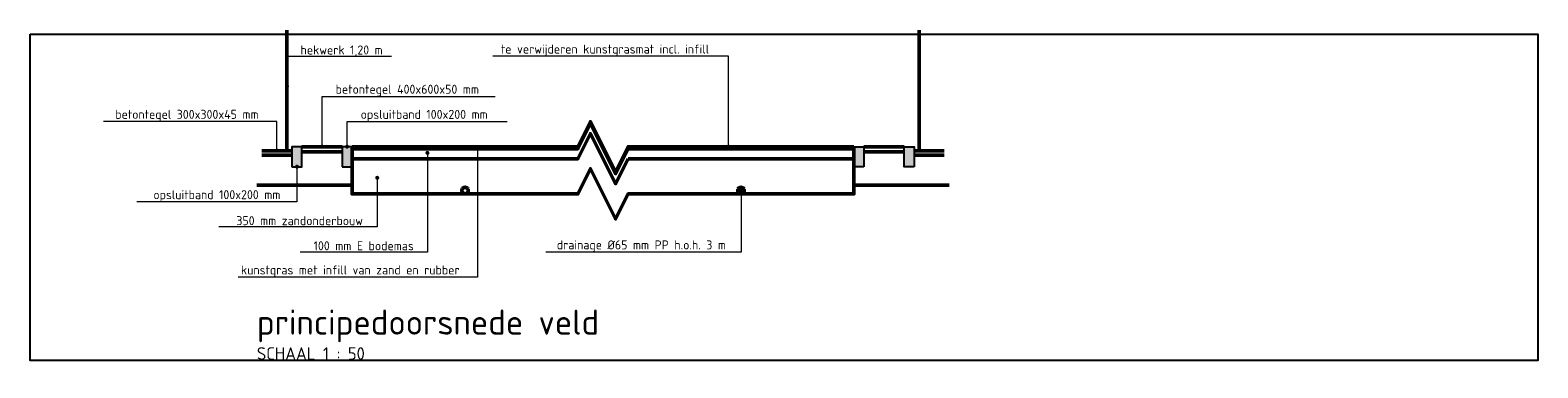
# Model space of a CAD drawing. Header units: metres. Extents: x 102885 to 117710, y 477477 to 480770.
# Tile 4 of 7: x 105283.26 to 105298.28, y 478518.37 to 478521.73. Entities that reach past the tile are written whole.
import ezdxf
from ezdxf import colors
from ezdxf.entities.mleader import LeaderData, LeaderLine
from ezdxf.math import Vec2, Vec3

# ---------------------------------------------------------------- set-up
doc = ezdxf.new("R2010")
doc.units = ezdxf.units.M
doc.header["$LTSCALE"] = 0.5
doc.linetypes.add('RI-DRAINAGE', pattern=[19.2, 6, -1.8, 1.8, -1.8, 2.4, -1.8, 1.8, -1.8])
for name, color, linetype, lineweight in [('N-WE-GW-GROND_ZAND_DRAINEERZAND-GD', 7, 'Continuous', 50), ('N-WE-IE-TERREINAFSCHEIDING_KUNSTMATIG_HEKWERK-GD', 20, 'IE-TERREINAFSCHEIDING-KUNSTMATIG', 50), ('N-WE-RI-DRAINAGE-GD', 90, 'RI-DRAINAGE', 50), ('N-WE-VH-KANTOPSLUITING_OPSLUITBAND-SD', 150, 'Continuous', 25), ('N-WE-VH-VERHARDING_FUNDERING-GD', 7, 'Continuous', 50), ('N-WE-VH-VERHARDING_TEGEL-GD', 252, 'Continuous', 50), ('N1-WE-GR-SPORTVELD_KUNSTGRAS-GD', 90, 'Continuous', 50), ('X-XX-AL-T18', 10, 'Continuous', 18), ('X-XX-AL-VERWIJZING-S', 7, 'Continuous', 25), ('X1-XX-AL-T18', 10, 'Continuous', 18)]:
    doc.layers.add(name, color=color, linetype=linetype, lineweight=lineweight)
doc.layers.add('X-XX-AL-HULPLIJN-GD', color=7, linetype='Continuous', lineweight=25, plot=False)
doc.styles.add('NLCS-ISO', font='NLCS-ISO.ttf')
doc.styles.add('NLCS-ISO-M50-T18', font='NLCS-ISO.ttf', dxfattribs={"height": 0.09})
doc.linetypes.add('IE-TERREINAFSCHEIDING-KUNSTMATIG', pattern='A,4,[82,NLCS.shx,S=0.75,R=90,X=0,Y=0],4,-2', length=10)

# ---------------------------------------------------------------- blocks, each defined once
blk = doc.blocks.new('N-SVH-KANTOPSLUITING_OPSLUITBAND_100X200-D')
blk.add_hatch(color=8).paths.add_polyline_path([(-0.1, -0.2), (0, -0.2), (0, 0), (-0.1, 0)])
at = {"flags": 128}
blk.add_lwpolyline([(-0.1, -0.2), (0, -0.2), (0, 0), (-0.1, 0)], close=True, dxfattribs=at)
blk = doc.blocks.new('_Dot')
at = {"color": 0, "linetype": 'ByBlock', "lineweight": -2}
blk.add_line((-0.5, 0), (-1, 0), dxfattribs=at)
at = {"color": 0, "linetype": 'ByBlock', "const_width": 0.5}
blk.add_lwpolyline([(-0.25, 0, 1), (0.25, 0, 1)], format="xyb", close=True, dxfattribs=at)
blk = doc.blocks.new('SAL-VERWIJZING_ONDERSCHRIFT-SO')
at = {"linetype": 'Continuous', "style": 'NLCS-ISO'}
blk.add_text('SCHAAL 1 :', height=2.5, dxfattribs=at).set_placement((0, -3.75))
at = {"style": 'NLCS-ISO'}
for tag, p, height in [('OMSCHRIJVING', (0, 1.25), 5), ('SCHAAL', (18.15, -3.75), 2.5)]:
    blk.add_attdef(tag, p, '', height=height, dxfattribs=at)

msp = doc.modelspace()

# ---------------------------------------------------------------- linework, layer by layer
at = {"layer": 'N-WE-GW-GROND_ZAND_DRAINEERZAND-GD', "flags": 128}
msp.add_lwpolyline([(105289.215, 478520.453), (105289.09, 478520.203), (105288.84, 478520.703), (105288.715, 478520.453), (105286.465, 478520.453), (105286.465, 478520.103), (105288.715, 478520.103), (105288.84, 478520.353), (105289.09, 478519.853), (105289.215, 478520.103), (105291.465, 478520.103), (105291.465, 478520.453)], close=True, dxfattribs=at)
for points in [[(105285.515, 478520.188), (105286.465, 478520.188)], [(105291.465, 478520.188), (105292.415, 478520.188)]]:
    msp.add_lwpolyline(points, dxfattribs=at)
at = {"layer": 'N-WE-IE-TERREINAFSCHEIDING_KUNSTMATIG_HEKWERK-GD', "flags": 128}
for points in [[(105285.815, 478520.533), (105285.815, 478521.733)], [(105292.115, 478520.533), (105292.115, 478521.733)]]:
    msp.add_lwpolyline(points, dxfattribs=at)
at = {"layer": 'N-WE-RI-DRAINAGE-GD'}
for centre in [(105287.59, 478520.136), (105290.34, 478520.136)]:
    msp.add_circle(centre, 0.0325, dxfattribs=at)
at = {"layer": 'N-WE-VH-VERHARDING_FUNDERING-GD', "flags": 128}
msp.add_lwpolyline([(105286.465, 478520.453), (105286.465, 478520.553), (105288.715, 478520.553), (105288.84, 478520.803), (105289.09, 478520.303), (105289.215, 478520.553), (105291.465, 478520.553), (105291.465, 478520.453)], dxfattribs=at)
at = {"layer": 'N-WE-VH-VERHARDING_TEGEL-GD', "flags": 128}
for points in [[(105286.365, 478520.573), (105285.965, 478520.573)], [(105291.565, 478520.573), (105291.965, 478520.573)], [(105285.865, 478520.533), (105285.565, 478520.533)], [(105285.865, 478520.488), (105285.565, 478520.488)], [(105286.365, 478520.523), (105285.965, 478520.523)], [(105291.565, 478520.523), (105291.965, 478520.523)], [(105292.065, 478520.533), (105292.365, 478520.533)], [(105292.065, 478520.488), (105292.365, 478520.488)]]:
    msp.add_lwpolyline(points, dxfattribs=at)
at = {"layer": 'N1-WE-GR-SPORTVELD_KUNSTGRAS-GD', "flags": 128}
msp.add_lwpolyline([(105286.465, 478520.573), (105288.715, 478520.573), (105288.84, 478520.823), (105289.09, 478520.323), (105289.215, 478520.573), (105291.465, 478520.573)], dxfattribs=at)
at = {"layer": 'X-XX-AL-HULPLIJN-GD'}
msp.add_lwpolyline([(105283.256, 478521.694), (105298.281, 478521.694), (105298.281, 478518.444), (105283.256, 478518.444)], close=True, dxfattribs=at)

# ---------------------------------------------------------------- block references
at = {"layer": 'N-WE-VH-KANTOPSLUITING_OPSLUITBAND-SD'}
for p in [(105285.965, 478520.573), (105286.465, 478520.573)]:
    msp.add_blockref('N-SVH-KANTOPSLUITING_OPSLUITBAND_100X200-D', p, dxfattribs=at)
at = {"layer": 'N-WE-VH-KANTOPSLUITING_OPSLUITBAND-SD', "xscale": -1}
for p in [(105291.465, 478520.573), (105291.965, 478520.573)]:
    msp.add_blockref('N-SVH-KANTOPSLUITING_OPSLUITBAND_100X200-D', p, dxfattribs=at)
at = {"layer": 'X-XX-AL-VERWIJZING-S', "xscale": 0.05, "yscale": 0.05, "zscale": 0.05}
msp.add_blockref('SAL-VERWIJZING_ONDERSCHRIFT-SO', (105285.515, 478518.638), dxfattribs=at).add_auto_attribs({'OMSCHRIJVING': 'principedoorsnede veld', 'SCHAAL': '50'})

# ---------------------------------------------------------------- leaders
at = {"layer": 'X-XX-AL-T18'}
ml = msp.add_multileader_mtext('Standard', dxfattribs=at)
ml.set_content('hekwerk 1,20 m', color=256, style='NLCS-ISO-M50-T18')
ml.set_leader_properties(color=256, linetype='ByLayer', lineweight=-1)
ml.set_arrow_properties(name='DOT')
ml.build(insert=Vec2(0, 0))
ml.multileader.update_dxf_attribs({"text_left_attachment_type": 5, "text_right_attachment_type": 5, "dogleg_length": 0.09, "arrow_head_size": 0.04})
ctx = ml.context
ctx.base_point, ctx.char_height, ctx.arrow_head_size, ctx.landing_gap_size, ctx.plane_origin = Vec3(105285.905, 478521.473), 0.09, 0.04, 0.045, Vec3(105285.815, 478520.723)
ctx.left_attachment, ctx.right_attachment = 5, 5
notes = []
notes.append((ctx, [(0, (1, 1, 0), (105285.815, 478521.473), (1, 0), 0.09, [(0, [(105285.815, 478521.173)], 0, [])])]))
ctx.mtext.insert, ctx.mtext.flow_direction = Vec3(105285.95, 478521.581), 5
ml = msp.add_multileader_mtext('Standard', dxfattribs=at)
ml.set_content('betontegel 400x600x50 mm', color=256, style='NLCS-ISO-M50-T18')
ml.set_leader_properties(color=256, linetype='ByLayer', lineweight=-1)
ml.set_arrow_properties(name='DOT')
ml.build(insert=Vec2(0, 0))
ml.multileader.update_dxf_attribs({"text_left_attachment_type": 5, "text_right_attachment_type": 5, "dogleg_length": 0.09, "arrow_head_size": 0.04})
ctx = ml.context
ctx.base_point, ctx.char_height, ctx.arrow_head_size, ctx.landing_gap_size, ctx.plane_origin = Vec3(105286.255, 478521.073), 0.09, 0.04, 0.045, Vec3(105286.165, 478520.573)
ctx.left_attachment, ctx.right_attachment = 5, 5
notes.append((ctx, [(0, (1, 1, 0), (105286.165, 478521.073), (1, 0), 0.09, [(0, [(105286.165, 478520.573)], 0, [])])]))
ctx.mtext.insert, ctx.mtext.flow_direction = Vec3(105286.3, 478521.19), 5
ml = msp.add_multileader_mtext('Standard', dxfattribs=at)
ml.set_content('betontegel 300x300x45 mm', color=256, style='NLCS-ISO-M50-T18')
ml.set_leader_properties(color=256, linetype='ByLayer', lineweight=-1)
ml.set_arrow_properties(name='DOT')
ml.build(insert=Vec2(0, 0))
ml.multileader.update_dxf_attribs({"text_left_attachment_type": 5, "text_right_attachment_type": 5, "dogleg_length": 0.09, "arrow_head_size": 0.04})
ctx = ml.context
ctx.base_point, ctx.char_height, ctx.arrow_head_size, ctx.landing_gap_size, ctx.plane_origin = Vec3(105284.059, 478520.823), 0.09, 0.04, 0.045, Vec3(105285.715, 478520.573)
ctx.left_attachment, ctx.right_attachment = 5, 5
notes.append((ctx, [(0, (1, 1, 0), (105285.715, 478520.823), (-1, 0), 0.09, [(0, [(105285.715, 478520.533)], 0, [])])]))
ctx.mtext.insert, ctx.mtext.flow_direction = Vec3(105284.104, 478520.94), 5
ml = msp.add_multileader_mtext('Standard', dxfattribs=at)
ml.set_content('opsluitband 100x200 mm', color=256, style='NLCS-ISO-M50-T18')
ml.set_leader_properties(color=256, linetype='ByLayer', lineweight=-1)
ml.set_arrow_properties(name='DOT')
ml.build(insert=Vec2(0, 0))
ml.multileader.update_dxf_attribs({"text_left_attachment_type": 5, "text_right_attachment_type": 5, "dogleg_length": 0.09, "arrow_head_size": 0.04})
ctx = ml.context
ctx.base_point, ctx.char_height, ctx.arrow_head_size, ctx.landing_gap_size, ctx.plane_origin = Vec3(105286.505, 478520.823), 0.09, 0.04, 0.045, Vec3(105286.415, 478520.573)
ctx.left_attachment, ctx.right_attachment = 5, 5
notes.append((ctx, [(0, (1, 1, 0), (105286.415, 478520.823), (1, 0), 0.09, [(0, [(105286.415, 478520.573)], 0, [])])]))
ctx.mtext.insert, ctx.mtext.flow_direction = Vec3(105286.55, 478520.94), 5
ml = msp.add_multileader_mtext('Standard', dxfattribs=at)
ml.set_content('kunstgras met infill van zand en rubber', color=256, style='NLCS-ISO-M50-T18')
ml.set_leader_properties(color=256, linetype='ByLayer', lineweight=-1)
ml.set_arrow_properties(name='DOT')
ml.build(insert=Vec2(0, 0))
ml.multileader.update_dxf_attribs({"text_left_attachment_type": 5, "text_right_attachment_type": 5, "dogleg_length": 0.09, "arrow_head_size": 0.04})
ctx = ml.context
ctx.base_point, ctx.char_height, ctx.arrow_head_size, ctx.landing_gap_size, ctx.plane_origin = Vec3(105285.312, 478519.273), 0.09, 0.04, 0.045, Vec3(105287.715, 478520.323)
ctx.left_attachment, ctx.right_attachment = 5, 5
notes.append((ctx, [(0, (1, 1, 0), (105287.715, 478519.273), (-1, 0), 0.09, [(0, [(105287.715, 478520.563)], 0, [])])]))
ctx.mtext.insert, ctx.mtext.flow_direction = Vec3(105285.357, 478519.39), 5
ml = msp.add_multileader_mtext('Standard', dxfattribs=at)
ml.set_content('100 mm E bodemas', color=256, style='NLCS-ISO-M50-T18')
ml.set_leader_properties(color=256, linetype='ByLayer', lineweight=-1)
ml.set_arrow_properties(name='DOT')
ml.build(insert=Vec2(0, 0))
ml.multileader.update_dxf_attribs({"text_left_attachment_type": 5, "text_right_attachment_type": 5, "dogleg_length": 0.09, "arrow_head_size": 0.04})
ctx = ml.context
ctx.base_point, ctx.char_height, ctx.arrow_head_size, ctx.landing_gap_size, ctx.plane_origin = Vec3(105286.036, 478519.523), 0.09, 0.04, 0.045, Vec3(105287.215, 478520.323)
ctx.left_attachment, ctx.right_attachment = 5, 5
notes.append((ctx, [(0, (1, 1, 0), (105287.215, 478519.523), (-1, 0), 0.09, [(0, [(105287.215, 478520.511)], 0, [])])]))
ctx.mtext.insert, ctx.mtext.flow_direction = Vec3(105286.081, 478519.631), 5
ml = msp.add_multileader_mtext('Standard', dxfattribs=at)
ml.set_content('opsluitband 100x200 mm', color=256, style='NLCS-ISO-M50-T18')
ml.set_leader_properties(color=256, linetype='ByLayer', lineweight=-1)
ml.set_arrow_properties(name='DOT')
ml.build(insert=Vec2(0, 0))
ml.multileader.update_dxf_attribs({"text_left_attachment_type": 5, "text_right_attachment_type": 5, "dogleg_length": 0.09, "arrow_head_size": 0.04})
ctx = ml.context
ctx.base_point, ctx.char_height, ctx.arrow_head_size, ctx.landing_gap_size, ctx.plane_origin = Vec3(105284.439, 478520.023), 0.09, 0.04, 0.045, Vec3(105285.915, 478520.573)
ctx.left_attachment, ctx.right_attachment = 5, 5
notes.append((ctx, [(0, (1, 1, 0), (105285.915, 478520.023), (-1, 0), 0.09, [(0, [(105285.915, 478520.373)], 0, [])])]))
ctx.mtext.insert, ctx.mtext.flow_direction = Vec3(105284.484, 478520.14), 5
ml = msp.add_multileader_mtext('Standard', dxfattribs=at)
ml.set_content('350 mm zandonderbouw', color=256, style='NLCS-ISO-M50-T18')
ml.set_leader_properties(color=256, linetype='ByLayer', lineweight=-1)
ml.set_arrow_properties(name='DOT')
ml.build(insert=Vec2(0, 0))
ml.multileader.update_dxf_attribs({"text_left_attachment_type": 5, "text_right_attachment_type": 5, "dogleg_length": 0.09, "arrow_head_size": 0.04})
ctx = ml.context
ctx.base_point, ctx.char_height, ctx.arrow_head_size, ctx.landing_gap_size, ctx.plane_origin = Vec3(105285.266, 478519.773), 0.09, 0.04, 0.045, Vec3(105286.715, 478520.573)
ctx.left_attachment, ctx.right_attachment = 5, 5
notes.append((ctx, [(0, (1, 1, 0), (105286.715, 478519.773), (-1, 0), 0.09, [(0, [(105286.715, 478520.263)], 0, [])])]))
ctx.mtext.insert, ctx.mtext.flow_direction = Vec3(105285.311, 478519.881), 5
ml = msp.add_multileader_mtext('Standard', dxfattribs=at)
ml.set_content('drainage Ø65 mm PP h.o.h. 3 m', color=256, style='NLCS-ISO-M50-T18')
ml.set_leader_properties(color=256, linetype='ByLayer', lineweight=-1)
ml.set_arrow_properties(name='DOT')
ml.build(insert=Vec2(0, 0))
ml.multileader.update_dxf_attribs({"text_left_attachment_type": 5, "text_right_attachment_type": 5, "dogleg_length": 0.09, "arrow_head_size": 0.04})
ctx = ml.context
ctx.base_point, ctx.char_height, ctx.arrow_head_size, ctx.landing_gap_size, ctx.plane_origin = Vec3(105288.459, 478519.523), 0.09, 0.04, 0.045, Vec3(105290.34, 478520.323)
ctx.left_attachment, ctx.right_attachment = 5, 5
notes.append((ctx, [(0, (1, 1, 0), (105290.34, 478519.523), (-1, 0), 0.09, [(0, [(105290.34, 478520.136)], 0, [])])]))
ctx.mtext.insert, ctx.mtext.flow_direction = Vec3(105288.504, 478519.64), 5
at = {"layer": 'X1-XX-AL-T18', "color": 1, "true_color": 0xff0000}
ml = msp.add_multileader_mtext('Standard', dxfattribs=at)
ml.set_content('te verwijderen kunstgrasmat incl. infill', color=(255, 0, 0), style='NLCS-ISO-M50-T18')
ml.set_leader_properties(color=256, linetype='ByLayer', lineweight=-1)
ml.set_arrow_properties(name='DOT')
ml.build(insert=Vec2(0, 0))
ml.multileader.update_dxf_attribs({"text_left_attachment_type": 5, "text_right_attachment_type": 5, "dogleg_length": 0.09, "arrow_head_size": 0.04})
ctx = ml.context
ctx.base_point, ctx.char_height, ctx.arrow_head_size, ctx.landing_gap_size, ctx.plane_origin = Vec3(105287.902, 478521.473), 0.09, 0.04, 0.045, Vec3(105290.215, 478520.573)
ctx.left_attachment, ctx.right_attachment = 5, 5
notes.append((ctx, [(0, (1, 1, 0), (105290.215, 478521.473), (-1, 0), 0.09, [(0, [(105290.215, 478520.573)], 0, [])])]))
ctx.mtext.insert, ctx.mtext.flow_direction = Vec3(105287.947, 478521.59), 5
for ctx, leaders in notes:
    for number, flags, end, landing, length, lines in leaders:
        leader = LeaderData()
        leader.index, (leader.has_last_leader_line, leader.has_dogleg_vector, leader.attachment_direction) = number, flags
        leader.last_leader_point, leader.dogleg_vector, leader.dogleg_length = Vec3(end), Vec3(landing), length
        for number, points, colour, breaks in lines:
            line = LeaderLine()
            line.index, line.vertices, line.color, line.breaks = number, Vec3.list(points), colors.encode_raw_color(colour), breaks
            leader.lines.append(line)
        ctx.leaders.append(leader)

doc.saveas('drawing.dxf')
